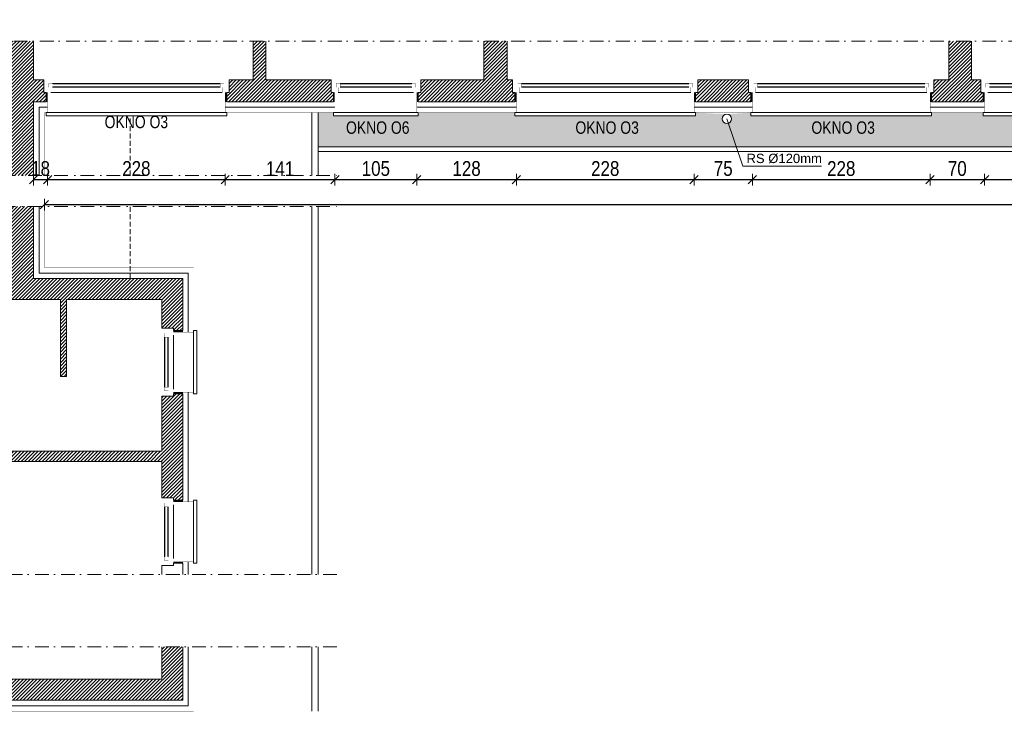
# Model space of a CAD drawing. Header units: millimetres. Extents: x 18880 to 99371, y -5529 to 27899.
# Tile 29 of 161: x 21634 to 22898, y 7608 to 8497. Entities that reach past the tile are written whole.
import ezdxf

# ---------------------------------------------------------------- set-up
doc = ezdxf.new("R2010")
doc.units = ezdxf.units.MM
doc.set_wipeout_variables(frame=1)
doc.linetypes.add('DASHED', pattern=[19.05, 12.7, -6.35])
doc.linetypes.add('Kropki i Kreski', pattern=[335.138881, 176.388884, -88.194442, 0, -70.555556])
for name, color, linetype, lineweight in [('AA_HATCH', 251, 'Continuous', 0), ('AA_IZOLACJA', 251, 'Continuous', 0), ('AA_OPIS', 2, 'Continuous', 0), ('AA_WIDOK', 254, 'Continuous', 0), ('AP wymiary', 40, 'Continuous', 0), ('K_SCIANY', 90, 'Continuous', 20)]:
    doc.layers.add(name, color=color, linetype=linetype, lineweight=lineweight)
doc.layers.add('Okna ArchiCADa', color=7, linetype='Continuous')
doc.styles.add('1', font='ARIALN.TTF')
doc.styles.add('ARIAL', font='arial.ttf')
doc.linetypes.add('STYROPIAN', pattern='A,0.000141,[1,styropian.shx,S=1,R=0,X=0,Y=0],-14.102004', length=14.102145)
doc.dimstyles.new('1_50', dxfattribs={"dimscale": 10, "dimtxt": 1.9, "dimasz": 0.005, "dimexe": 0, "dimexo": 0, "dimgap": 0.45, "dimtad": 1, "dimdec": 4, "dimrnd": 0.5, "dimdsep": 46, "dimtxsty": '1', "dimblk1": 'DIM01', "dimblk2": 'DIM01', "dimsah": 1, "dimcen": 2, "dimdle": 25, "dimse1": 1, "dimse2": 1, "dimclrd": 1, "dimclrt": 2, "dimadec": 0, "dimazin": 0, "dimtfac": 0.66665, "dimtdec": 4, "dimtix": 1, "dimtmove": 0, "dimatfit": 3, "dimldrblk": 'DIM01', "dimfxl": 0, "dimtolj": 1, "dimtzin": 0, "dimarcsym": 0})
pattern_1 = [(45, (0.4598, 414.3746), (-2.24506403, 2.24506403), [])]
pattern_2 = [(45, (0.4598, 164.3746), (-2.24506403, 2.24506403), [])]

# ---------------------------------------------------------------- blocks, each defined once
blk = doc.blocks.new('O1 rozwierane 12_50')
at = {"layer": 'AA_WIDOK', "color": 4}
blk.add_lwpolyline([(-545, 260), (-545, 300), (545, 300), (545, 260)], dxfattribs=at)
at = {"layer": 'AA_WIDOK', "linetype": 'DASHED', "ltscale": 0.5}
blk.add_lwpolyline([(-545, 260), (545, 260)], dxfattribs=at)
at = {"layer": 'AA_WIDOK', "color": 4, "const_width": 3}
for points in [[(-575, 0), (-575, -90)], [(575, -90), (575, 0)]]:
    blk.add_lwpolyline(points, dxfattribs=at)
at = {"color": 4}
blk.add_wipeout([(460, -115), (460, -65), (485, -65), (485, 0), (-485, 0), (-485, -65), (-460, -65), (-460, -115)], dxfattribs=at).dxf.layer = 'AA_WIDOK'
at = {"layer": 'AA_WIDOK', "color": 4, "const_width": 3}
for points in [[(-485, 0), (-575, 0)], [(-485, -65), (-485, 0)], [(575, 0), (485, 0)], [(485, 0), (485, -65)], [(-575, -90), (-510, -90)], [(-510, -90), (-510, -65)], [(-510, -65), (-485, -65)], [(-460, -65), (-510, -65)], [(-510, -65), (-510, -115)], [(-510, -115), (-460, -115)], [(-460, -115), (-460, -65)], [(-460, -80), (460, -80)], [(-460, -90), (460, -90)], [(-460, -100), (460, -100)], [(510, -65), (460, -65)], [(460, -65), (460, -115)], [(460, -115), (510, -115)], [(485, -65), (510, -65)], [(510, -65), (510, -90)], [(510, -115), (510, -65)], [(510, -90), (575, -90)]]:
    blk.add_lwpolyline(points, dxfattribs=at)
at = {"layer": 'AA_WIDOK', "color": 4}
for points in [[(485, 0), (-485, 0)], [(-460, -65), (460, -65)], [(-460, -115), (460, -115)], [(-460, -115), (460, -115)]]:
    blk.add_lwpolyline(points, dxfattribs=at)
blk = doc.blocks.new('O1 rozwierane 12_23')
at = {"layer": 'AA_IZOLACJA', "linetype": 'STYROPIAN', "ltscale": 0.2}
for points in [[(-1135, 120), (-1135, 0)], [(1165, 120), (1165, 0)]]:
    blk.add_lwpolyline(points, dxfattribs=at)
at = {"layer": 'AA_WIDOK', "color": 4}
blk.add_lwpolyline([(-1145, 260), (-1145, 300), (1175, 300), (1175, 260)], dxfattribs=at)
at = {"layer": 'AA_WIDOK', "linetype": 'DASHED', "ltscale": 0.5}
blk.add_lwpolyline([(-1145, 260), (1175, 260)], dxfattribs=at)
at = {"layer": 'AA_WIDOK', "const_width": 3}
for points in [[(-1125, 260), (-1125, 0)], [(1155, 260), (1155, 0)]]:
    blk.add_lwpolyline(points, dxfattribs=at)
at = {"layer": 'AA_WIDOK', "color": 4, "const_width": 3}
for points in [[(-1175, 0), (-1175, -90)], [(1205, -90), (1205, 0)]]:
    blk.add_lwpolyline(points, dxfattribs=at)
at = {"color": 4}
blk.add_wipeout([(1090, -115), (1090, -65), (1115, -65), (1115, 0), (-1085, 0), (-1085, -65), (-1060, -65), (-1060, -115)], dxfattribs=at).dxf.layer = 'AA_WIDOK'
at = {"layer": 'AA_WIDOK', "color": 4, "const_width": 3}
for points in [[(-1085, 0), (-1175, 0)], [(-1085, -65), (-1085, 0)], [(1205, 0), (1115, 0)], [(1115, 0), (1115, -65)], [(-1175, -90), (-1110, -90)], [(-1110, -90), (-1110, -65)], [(-1110, -65), (-1085, -65)], [(-1060, -65), (-1110, -65)], [(-1110, -65), (-1110, -115)], [(-1110, -115), (-1060, -115)], [(-1060, -115), (-1060, -65)], [(-1060, -80), (1090, -80)], [(-1060, -90), (1090, -90)], [(-1060, -100), (1090, -100)], [(1140, -65), (1090, -65)], [(1090, -65), (1090, -115)], [(1090, -115), (1140, -115)], [(1115, -65), (1140, -65)], [(1140, -65), (1140, -90)], [(1140, -115), (1140, -65)], [(1140, -90), (1205, -90)]]:
    blk.add_lwpolyline(points, dxfattribs=at)
at = {"layer": 'AA_WIDOK', "color": 4}
for points in [[(1115, 0), (-1085, 0)], [(-1060, -65), (1090, -65)], [(-1060, -115), (1090, -115)], [(-1060, -115), (1090, -115)]]:
    blk.add_lwpolyline(points, dxfattribs=at)
blk = doc.blocks.new('O1 rozwierane 12_86')
at = {"layer": 'AA_WIDOK', "color": 4}
blk.add_lwpolyline([(-405, 260), (-405, 300), (405, 300), (405, 260)], dxfattribs=at)
at = {"layer": 'AA_WIDOK', "linetype": 'DASHED', "ltscale": 0.5}
blk.add_lwpolyline([(-405, 260), (405, 260)], dxfattribs=at)
at = {"layer": 'AA_WIDOK', "color": 4, "const_width": 3}
for points in [[(-435, 0), (-435, -90)], [(435, -90), (435, 0)]]:
    blk.add_lwpolyline(points, dxfattribs=at)
at = {"color": 4}
blk.add_wipeout([(320, -115), (320, -65), (345, -65), (345, 0), (-345, 0), (-345, -65), (-320, -65), (-320, -115)], dxfattribs=at).dxf.layer = 'AA_WIDOK'
at = {"layer": 'AA_WIDOK', "color": 4, "const_width": 3}
for points in [[(-345, 0), (-435, 0)], [(-345, -65), (-345, 0)], [(435, 0), (345, 0)], [(345, 0), (345, -65)], [(-435, -90), (-370, -90)], [(-370, -90), (-370, -65)], [(-370, -65), (-345, -65)], [(-320, -65), (-370, -65)], [(-370, -65), (-370, -115)], [(-370, -115), (-320, -115)], [(-320, -115), (-320, -65)], [(-320, -80), (320, -80)], [(-320, -90), (320, -90)], [(-320, -100), (320, -100)], [(370, -65), (320, -65)], [(320, -65), (320, -115)], [(320, -115), (370, -115)], [(345, -65), (370, -65)], [(370, -65), (370, -90)], [(370, -115), (370, -65)], [(370, -90), (435, -90)]]:
    blk.add_lwpolyline(points, dxfattribs=at)
at = {"layer": 'AA_WIDOK', "color": 4}
for points in [[(345, 0), (-345, 0)], [(-320, -65), (320, -65)], [(-320, -115), (320, -115)], [(-320, -115), (320, -115)]]:
    blk.add_lwpolyline(points, dxfattribs=at)
blk = doc.blocks.new('DIM01')
at = {"color": 2}
blk.add_line((-106, -106), (106, 106), dxfattribs=at)
blk.add_line((0, -150), (0, 150))
blk = doc.blocks.new('*D650')
at = {"layer": 'AP wymiary', "color": 1, "lineweight": -2, "transparency": 16777216}
for p, q in [((21651.7, 8291.7), (21651.6, 8291.7)), ((21651.7, 8291.7), (21669.7, 8291.7)), ((21669.8, 8291.7), (21669.8, 8291.7))]:
    blk.add_line(p, q, dxfattribs=at)
at = {"layer": 'Defpoints', "color": 0, "transparency": 16777216}
for p in [(21669.7, 8377.9), (21651.7, 8354.2), (21669.7, 8291.7)]:
    blk.add_point(p, dxfattribs=at)
at = {"layer": 'AP wymiary', "color": 1, "lineweight": -2, "transparency": 16777216, "xscale": 0.05, "yscale": 0.05, "zscale": 0.05}
blk.add_blockref('DIM01', (21651.7, 8291.7), dxfattribs=at)
at = {"layer": 'AP wymiary', "color": 1, "lineweight": -2, "transparency": 16777216, "xscale": 0.05, "yscale": 0.05, "zscale": 0.05, "rotation": 180}
blk.add_blockref('DIM01', (21669.7, 8291.7), dxfattribs=at)
at = {"layer": 'AP wymiary', "color": 2, "transparency": 16777216, "insert": (21660.7, 8305.9), "char_height": 19, "attachment_point": 5, "style": '1'}
blk.add_mtext('\\A1;18', dxfattribs=at)
blk = doc.blocks.new('*D651')
at = {"layer": 'AP wymiary', "color": 1, "lineweight": -2, "transparency": 16777216}
blk.add_line((21669.8, 8291.7), (21897.7, 8291.7), dxfattribs=at)
at = {"layer": 'Defpoints', "color": 0, "transparency": 16777216}
for p in [(21897.7, 8384.9), (21669.7, 8377.9), (21897.7, 8291.7)]:
    blk.add_point(p, dxfattribs=at)
at = {"layer": 'AP wymiary', "color": 1, "lineweight": -2, "transparency": 16777216, "xscale": 0.05, "yscale": 0.05, "zscale": 0.05, "rotation": 180}
blk.add_blockref('DIM01', (21669.7, 8291.7), dxfattribs=at)
at = {"layer": 'AP wymiary', "color": 1, "lineweight": -2, "transparency": 16777216, "xscale": 0.05, "yscale": 0.05, "zscale": 0.05}
blk.add_blockref('DIM01', (21897.7, 8291.7), dxfattribs=at)
at = {"layer": 'AP wymiary', "color": 2, "transparency": 16777216, "insert": (21783.7, 8305.9), "char_height": 19, "attachment_point": 5, "style": '1'}
blk.add_mtext('\\A1;228', dxfattribs=at)
blk = doc.blocks.new('*D652')
at = {"layer": 'AP wymiary', "color": 1, "lineweight": -2, "transparency": 16777216}
blk.add_line((21897.8, 8291.7), (22038.7, 8291.7), dxfattribs=at)
at = {"layer": 'Defpoints', "color": 0, "transparency": 16777216}
for p in [(21897.7, 8384.9), (22038.7, 8384.9), (22038.7, 8291.7)]:
    blk.add_point(p, dxfattribs=at)
at = {"layer": 'AP wymiary', "color": 1, "lineweight": -2, "transparency": 16777216, "xscale": 0.05, "yscale": 0.05, "zscale": 0.05, "rotation": 180}
blk.add_blockref('DIM01', (21897.7, 8291.7), dxfattribs=at)
at = {"layer": 'AP wymiary', "color": 1, "lineweight": -2, "transparency": 16777216, "xscale": 0.05, "yscale": 0.05, "zscale": 0.05}
blk.add_blockref('DIM01', (22038.7, 8291.7), dxfattribs=at)
at = {"layer": 'AP wymiary', "color": 2, "transparency": 16777216, "insert": (21968.2, 8305.7), "char_height": 19, "attachment_point": 5, "style": '1'}
blk.add_mtext('\\A1;141', dxfattribs=at)
blk = doc.blocks.new('*D653')
at = {"layer": 'AP wymiary', "color": 1, "lineweight": -2, "transparency": 16777216}
blk.add_line((22038.8, 8291.7), (22143.7, 8291.7), dxfattribs=at)
at = {"layer": 'Defpoints', "color": 0, "transparency": 16777216}
for p in [(22038.7, 8384.9), (22143.7, 8384.9), (22143.7, 8291.7)]:
    blk.add_point(p, dxfattribs=at)
at = {"layer": 'AP wymiary', "color": 1, "lineweight": -2, "transparency": 16777216, "xscale": 0.05, "yscale": 0.05, "zscale": 0.05, "rotation": 180}
blk.add_blockref('DIM01', (22038.7, 8291.7), dxfattribs=at)
at = {"layer": 'AP wymiary', "color": 1, "lineweight": -2, "transparency": 16777216, "xscale": 0.05, "yscale": 0.05, "zscale": 0.05}
blk.add_blockref('DIM01', (22143.7, 8291.7), dxfattribs=at)
at = {"layer": 'AP wymiary', "color": 2, "transparency": 16777216, "insert": (22091.2, 8305.9), "char_height": 19, "attachment_point": 5, "style": '1'}
blk.add_mtext('\\A1;105', dxfattribs=at)
blk = doc.blocks.new('*D654')
at = {"layer": 'AP wymiary', "color": 1, "lineweight": -2, "transparency": 16777216}
blk.add_line((22143.8, 8291.7), (22271.7, 8291.7), dxfattribs=at)
at = {"layer": 'Defpoints', "color": 0, "transparency": 16777216}
for p in [(22143.7, 8384.9), (22271.7, 8377.9), (22271.7, 8291.7)]:
    blk.add_point(p, dxfattribs=at)
at = {"layer": 'AP wymiary', "color": 1, "lineweight": -2, "transparency": 16777216, "xscale": 0.05, "yscale": 0.05, "zscale": 0.05, "rotation": 180}
blk.add_blockref('DIM01', (22143.7, 8291.7), dxfattribs=at)
at = {"layer": 'AP wymiary', "color": 1, "lineweight": -2, "transparency": 16777216, "xscale": 0.05, "yscale": 0.05, "zscale": 0.05}
blk.add_blockref('DIM01', (22271.7, 8291.7), dxfattribs=at)
at = {"layer": 'AP wymiary', "color": 2, "transparency": 16777216, "insert": (22207.7, 8305.9), "char_height": 19, "attachment_point": 5, "style": '1'}
blk.add_mtext('\\A1;128', dxfattribs=at)
blk = doc.blocks.new('*D655')
at = {"layer": 'AP wymiary', "color": 1, "lineweight": -2, "transparency": 16777216}
blk.add_line((22271.8, 8291.7), (22499.7, 8291.7), dxfattribs=at)
at = {"layer": 'Defpoints', "color": 0, "transparency": 16777216}
for p in [(22499.7, 8384.9), (22271.7, 8377.9), (22499.7, 8291.7)]:
    blk.add_point(p, dxfattribs=at)
at = {"layer": 'AP wymiary', "color": 1, "lineweight": -2, "transparency": 16777216, "xscale": 0.05, "yscale": 0.05, "zscale": 0.05, "rotation": 180}
blk.add_blockref('DIM01', (22271.7, 8291.7), dxfattribs=at)
at = {"layer": 'AP wymiary', "color": 1, "lineweight": -2, "transparency": 16777216, "xscale": 0.05, "yscale": 0.05, "zscale": 0.05}
blk.add_blockref('DIM01', (22499.7, 8291.7), dxfattribs=at)
at = {"layer": 'AP wymiary', "color": 2, "transparency": 16777216, "insert": (22385.7, 8305.9), "char_height": 19, "attachment_point": 5, "style": '1'}
blk.add_mtext('\\A1;228', dxfattribs=at)
blk = doc.blocks.new('*D656')
at = {"layer": 'AP wymiary', "color": 1, "lineweight": -2, "transparency": 16777216}
blk.add_line((22499.8, 8291.7), (22574.7, 8291.7), dxfattribs=at)
at = {"layer": 'Defpoints', "color": 0, "transparency": 16777216}
for p in [(22499.7, 8384.9), (22574.7, 8384.9), (22574.7, 8291.7)]:
    blk.add_point(p, dxfattribs=at)
at = {"layer": 'AP wymiary', "color": 1, "lineweight": -2, "transparency": 16777216, "xscale": 0.05, "yscale": 0.05, "zscale": 0.05, "rotation": 180}
blk.add_blockref('DIM01', (22499.7, 8291.7), dxfattribs=at)
at = {"layer": 'AP wymiary', "color": 1, "lineweight": -2, "transparency": 16777216, "xscale": 0.05, "yscale": 0.05, "zscale": 0.05}
blk.add_blockref('DIM01', (22574.7, 8291.7), dxfattribs=at)
at = {"layer": 'AP wymiary', "color": 2, "transparency": 16777216, "insert": (22537.2, 8305.9), "char_height": 19, "attachment_point": 5, "style": '1'}
blk.add_mtext('\\A1;75', dxfattribs=at)
blk = doc.blocks.new('*D657')
at = {"layer": 'AP wymiary', "color": 1, "lineweight": -2, "transparency": 16777216}
blk.add_line((22574.8, 8291.7), (22802.7, 8291.7), dxfattribs=at)
at = {"layer": 'Defpoints', "color": 0, "transparency": 16777216}
for p in [(22574.7, 8384.9), (22802.7, 8384.9), (22802.7, 8291.7)]:
    blk.add_point(p, dxfattribs=at)
at = {"layer": 'AP wymiary', "color": 1, "lineweight": -2, "transparency": 16777216, "xscale": 0.05, "yscale": 0.05, "zscale": 0.05, "rotation": 180}
blk.add_blockref('DIM01', (22574.7, 8291.7), dxfattribs=at)
at = {"layer": 'AP wymiary', "color": 1, "lineweight": -2, "transparency": 16777216, "xscale": 0.05, "yscale": 0.05, "zscale": 0.05}
blk.add_blockref('DIM01', (22802.7, 8291.7), dxfattribs=at)
at = {"layer": 'AP wymiary', "color": 2, "transparency": 16777216, "insert": (22688.7, 8305.9), "char_height": 19, "attachment_point": 5, "style": '1'}
blk.add_mtext('\\A1;228', dxfattribs=at)
blk = doc.blocks.new('*D658')
at = {"layer": 'AP wymiary', "color": 1, "lineweight": -2, "transparency": 16777216}
blk.add_line((22802.8, 8291.7), (22872.7, 8291.7), dxfattribs=at)
at = {"layer": 'Defpoints', "color": 0, "transparency": 16777216}
for p in [(22802.7, 8384.9), (22872.7, 8386.3), (22872.7, 8291.7)]:
    blk.add_point(p, dxfattribs=at)
at = {"layer": 'AP wymiary', "color": 1, "lineweight": -2, "transparency": 16777216, "xscale": 0.05, "yscale": 0.05, "zscale": 0.05, "rotation": 180}
blk.add_blockref('DIM01', (22802.7, 8291.7), dxfattribs=at)
at = {"layer": 'AP wymiary', "color": 1, "lineweight": -2, "transparency": 16777216, "xscale": 0.05, "yscale": 0.05, "zscale": 0.05}
blk.add_blockref('DIM01', (22872.7, 8291.7), dxfattribs=at)
at = {"layer": 'AP wymiary', "color": 2, "transparency": 16777216, "insert": (22837.7, 8305.9), "char_height": 19, "attachment_point": 5, "style": '1'}
blk.add_mtext('\\A1;70', dxfattribs=at)
blk = doc.blocks.new('*D659')
at = {"layer": 'AP wymiary', "color": 1, "lineweight": -2, "transparency": 16777216}
blk.add_line((22872.8, 8291.7), (23100.7, 8291.7), dxfattribs=at)
at = {"layer": 'Defpoints', "color": 0, "transparency": 16777216}
for p in [(22872.7, 8386.3), (23100.7, 8377.9), (23100.7, 8291.7)]:
    blk.add_point(p, dxfattribs=at)
at = {"layer": 'AP wymiary', "color": 1, "lineweight": -2, "transparency": 16777216, "xscale": 0.05, "yscale": 0.05, "zscale": 0.05, "rotation": 180}
blk.add_blockref('DIM01', (22872.7, 8291.7), dxfattribs=at)
at = {"layer": 'AP wymiary', "color": 1, "lineweight": -2, "transparency": 16777216, "xscale": 0.05, "yscale": 0.05, "zscale": 0.05}
blk.add_blockref('DIM01', (23100.7, 8291.7), dxfattribs=at)
at = {"layer": 'AP wymiary', "color": 2, "transparency": 16777216, "insert": (22986.7, 8305.9), "char_height": 19, "attachment_point": 5, "style": '1'}
blk.add_mtext('\\A1;228', dxfattribs=at)
blk = doc.blocks.new('*D694')
at = {"layer": 'AP wymiary', "color": 1, "lineweight": -2, "transparency": 16777216}
blk.add_line((21665.8, 8259.7), (27771.7, 8259.7), dxfattribs=at)
at = {"layer": 'Defpoints', "color": 0, "transparency": 16777216}
for p in [(21665.7, 8331.8), (27771.7, 8338.1), (27771.7, 8259.7)]:
    blk.add_point(p, dxfattribs=at)
at = {"layer": 'AP wymiary', "color": 1, "lineweight": -2, "transparency": 16777216, "xscale": 0.05, "yscale": 0.05, "zscale": 0.05, "rotation": 180}
blk.add_blockref('DIM01', (21665.7, 8259.7), dxfattribs=at)
at = {"layer": 'AP wymiary', "color": 1, "lineweight": -2, "transparency": 16777216, "xscale": 0.05, "yscale": 0.05, "zscale": 0.05}
blk.add_blockref('DIM01', (27771.7, 8259.7), dxfattribs=at)
at = {"layer": 'AP wymiary', "color": 2, "transparency": 16777216, "insert": (24718.7, 8273.9), "char_height": 19, "attachment_point": 5, "style": '1'}
blk.add_mtext('\\A1;6106', dxfattribs=at)

msp = doc.modelspace()

# ---------------------------------------------------------------- hatches: boundary and pattern name
at = {"layer": 'AA_HATCH'}
h = msp.add_hatch(dxfattribs=at)
h.set_pattern_fill('ANSI31', color=256)
h.set_pattern_definition(pattern_1)
h.paths.add_polyline_path([(22033.74106, 8412.88776), (22033.74106, 8419.88776), (21949.74106, 8419.88776), (21949.74106, 8469.88776), (21933.74106, 8469.88776), (21933.74106, 8419.88776), (21902.74106, 8419.88776), (21902.74106, 8412.88776), (21902.74106, 8403.88776), (21899.74106, 8403.88776), (21899.74106, 8391.88776), (22036.74106, 8391.88776), (22036.74106, 8403.88776), (22033.74106, 8403.88776)])
h.paths.add_polyline_path([(22269.74106, 8403.88776), (22266.74106, 8403.88776), (22266.74106, 8412.88776), (22266.74106, 8419.88776), (22259.74106, 8419.88776), (22259.74106, 8469.88776), (22229.74106, 8469.88776), (22229.74106, 8419.88776), (22148.74106, 8419.88776), (22148.74106, 8412.88776), (22148.74106, 8403.88776), (22145.74106, 8403.88776), (22145.74106, 8391.88776), (22269.74106, 8391.88776)])
h.paths.add_polyline_path([(22569.74106, 8412.88776), (22569.74106, 8419.88776), (22504.74106, 8419.88776), (22504.74106, 8412.88776), (22504.74106, 8403.88776), (22501.74106, 8403.88776), (22501.74106, 8391.88776), (22572.74106, 8391.88776), (22572.74106, 8403.88776), (22569.74106, 8403.88776)])
h.paths.add_polyline_path([(22867.74106, 8412.88776), (22867.74106, 8419.88776), (22855.74106, 8419.88776), (22855.74106, 8469.88776), (22826.74106, 8469.88776), (22826.74106, 8419.88776), (22807.74106, 8419.88776), (22807.74106, 8412.88776), (22807.74106, 8403.88776), (22804.74106, 8403.88776), (22804.74106, 8391.88776), (22870.74106, 8391.88776), (22870.74106, 8403.88776), (22867.74106, 8403.88776)])
h.paths.add_polyline_path([(23169.74106, 8403.88776), (23166.74106, 8403.88776), (23166.74106, 8412.88776), (23166.74106, 8419.88776), (23105.74106, 8419.88776), (23105.74106, 8412.88776), (23105.74106, 8403.88776), (23102.74106, 8403.88776), (23102.74106, 8391.88776), (23169.74106, 8391.88776)])
h.paths.add_polyline_path([(23452.74106, 8412.88776), (23452.74106, 8419.88776), (23442.74106, 8419.88776), (23442.74106, 8469.88776), (23426.74106, 8469.88776), (23426.74106, 8419.88776), (23404.74106, 8419.88776), (23404.74106, 8412.88776), (23404.74106, 8403.88776), (23401.74106, 8403.88776), (23401.74106, 8391.88776), (23455.74106, 8391.88776), (23455.74106, 8403.88776), (23452.74106, 8403.88776)])
h.paths.add_polyline_path([(23732.74106, 8585.88776), (23707.74106, 8585.88776), (23707.74106, 8666.88776), (23707.74106, 8678.88776), (23707.74106, 8684.88776), (23707.74106, 8685.88776), (23707.74106, 8694.88776), (23707.74106, 8769.88776), (23679.74106, 8769.88776), (23679.74106, 8666.88776), (23679.74106, 8557.88776), (23704.74106, 8557.88776), (23704.74106, 8419.88776), (23690.74106, 8419.88776), (23690.74106, 8412.88776), (23690.74106, 8403.88776), (23687.74106, 8403.88776), (23687.74106, 8391.88776), (23732.74106, 8391.88776)])
h = msp.add_hatch(dxfattribs=at)
h.set_pattern_fill('ANSI31', color=256)
h.set_pattern_definition(pattern_1)
h.paths.add_polyline_path([(20776.74106, 8403.88776), (20773.74106, 8403.88776), (20773.74106, 8412.88776), (20773.74106, 8419.88776), (20753.74106, 8419.88776), (20753.74106, 8469.88776), (20740.74106, 8469.88776), (20740.74106, 8419.88776), (20727.74106, 8419.88776), (20727.74106, 8412.88776), (20727.74106, 8403.88776), (20724.74106, 8403.88776), (20724.74106, 8391.88776), (20776.74106, 8391.88776)])
h.paths.add_polyline_path([(21077.74106, 8403.88776), (21074.74106, 8403.88776), (21074.74106, 8412.88776), (21074.74106, 8419.88776), (21056.74106, 8419.88776), (21056.74106, 8469.88776), (21025.74106, 8469.88776), (21025.74106, 8419.88776), (21011.74106, 8419.88776), (21011.74106, 8412.88776), (21011.74106, 8403.88776), (21008.74106, 8403.88776), (21008.74106, 8391.88776), (21077.74106, 8391.88776)])
h.paths.add_polyline_path([(21352.74106, 8412.88776), (21352.74106, 8419.88776), (21352.74106, 8469.88776), (21336.74106, 8469.88776), (21336.74106, 8419.88776), (21312.74106, 8419.88776), (21312.74106, 8412.88776), (21312.74106, 8403.88776), (21309.74106, 8403.88776), (21309.74106, 8391.88776), (21355.74106, 8391.88776), (21355.74106, 8403.88776), (21352.74106, 8403.88776)])
h.paths.add_polyline_path([(21664.74106, 8419.88776), (21654.7113, 8419.88776), (21651.74106, 8419.88776), (21651.74106, 8469.88776), (21623.74106, 8469.88776), (21623.74106, 8419.88776), (21433.24106, 8419.88776), (21433.24106, 8412.88776), (21433.24106, 8403.88776), (21430.24106, 8403.88776), (21430.24106, 8391.88776), (21442.24106, 8391.88776), (21442.24106, 8297.06918), (21469.24106, 8297.06918), (21469.24106, 8391.88776), (21623.74106, 8391.88776), (21623.74106, 8297.06918), (21651.74106, 8297.06918), (21651.74106, 8391.88776), (21654.7113, 8391.88776), (21667.74106, 8391.88776), (21667.74106, 8403.88776), (21664.74106, 8403.88776), (21664.74106, 8412.88776)])
h = msp.add_hatch(dxfattribs=at)
h.set_pattern_fill('ANSI31', color=256)
h.set_pattern_definition(pattern_2)
h.paths.add_polyline_path([(21843.24106, 8164.69203), (21651.74106, 8164.69203), (21651.74106, 8257.27951), (21623.74106, 8257.27951), (21623.74106, 8164.69203), (21469.24106, 8164.69203), (21469.24106, 8257.27951), (21442.24106, 8257.27951), (21442.24106, 8164.69203), (20922.24106, 8164.69203), (20922.24106, 8054.69203), (20934.24106, 8054.69203), (20934.24106, 8057.69203), (20943.24106, 8057.69203), (20949.24106, 8057.69203), (20949.24106, 8137.69203), (21458.24106, 8137.69203), (21458.24106, 7984.69203), (21467.24106, 7984.69203), (21475.24106, 7984.69203), (21475.24106, 8137.69203), (21545.24106, 8137.69203), (21545.24106, 8117.69203), (21592.24106, 8117.69203), (21592.24106, 8027.69203), (21601.24106, 8027.69203), (21609.24106, 8027.69203), (21609.24106, 8137.69203), (21686.24106, 8137.69203), (21686.24106, 8038.69203), (21694.24106, 8038.69203), (21694.24106, 8137.69203), (21816.24106, 8137.69203), (21816.24106, 8100.69203), (21822.24106, 8100.69203), (21831.24106, 8100.69203), (21831.24106, 8097.69203), (21843.24106, 8097.69203)])
h.paths.add_polyline_path([(21592.24106, 8137.69203), (21592.24106, 8120.69203), (21548.24106, 8120.69203), (21548.24106, 8137.69203)], flags=16)
h.paths.add_polyline_path([(21843.24106, 8016.69203), (21831.24106, 8016.69203), (21831.24106, 8013.69203), (21822.24106, 8013.69203), (21816.24106, 8013.69203), (21816.24106, 7942.69203), (21609.24106, 7942.69203), (21609.24106, 7947.69203), (21601.24106, 7947.69203), (21592.24106, 7947.69203), (21592.24106, 7825.69203), (21600.24106, 7825.69203), (21609.24106, 7825.69203), (21609.24106, 7929.69203), (21816.24106, 7929.69203), (21816.24106, 7882.69203), (21822.24106, 7882.69203), (21831.24106, 7882.69203), (21831.24106, 7879.69203), (21843.24106, 7879.69203)])
h.paths.add_polyline_path([(21475.24106, 7874.69203), (21467.24106, 7874.69203), (21458.24106, 7874.69203), (21437.24106, 7874.69203), (20949.24106, 7874.69203), (20949.24106, 7899.69203), (20943.24106, 7899.69203), (20934.24106, 7899.69203), (20934.24106, 7902.69203), (20922.24106, 7902.69203), (20922.24106, 7874.69203), (20610.24106, 7874.69203), (20610.24106, 7784.11265), (20637.24106, 7784.11265), (20637.24106, 7847.69203), (20922.24106, 7847.69203), (20922.24106, 7784.11265), (20949.24106, 7784.11265), (20949.24106, 7859.69203), (21437.24106, 7859.69203), (21437.24106, 7784.11265), (21475.24106, 7784.11265)])
h = msp.add_hatch(dxfattribs=at)
h.set_pattern_fill('ANSI31', color=256)
h.set_pattern_definition(pattern_2)
h.paths.add_polyline_path([(21481.24106, 7649.64305), (21475.24106, 7649.64305), (21475.24106, 7691.5639), (21450.24106, 7691.5639), (21450.24106, 7666.64305), (21260.24106, 7666.64305), (21260.24106, 7634.14305), (21260.24106, 7622.64305), (21450.24106, 7622.64305), (21481.24106, 7622.64305), (21481.24106, 7634.64305), (21481.24106, 7643.64305)])
h.paths.add_polyline_path([(21843.24106, 7691.5639), (21816.24106, 7691.5639), (21816.24106, 7649.64305), (21609.24106, 7649.64305), (21609.24106, 7691.5639), (21592.24106, 7691.5639), (21592.24106, 7649.64305), (21581.24106, 7649.64305), (21581.24106, 7643.64305), (21581.24106, 7634.64305), (21581.24106, 7622.64305), (21843.24106, 7622.64305)])
h.paths.add_polyline_path([(21115.24106, 7666.64305), (20949.24106, 7666.64305), (20949.24106, 7691.5639), (20922.24106, 7691.5639), (20922.24106, 7649.64305), (20637.24106, 7649.64305), (20637.24106, 7691.5639), (20610.24106, 7691.5639), (20610.24106, 7622.64305), (20949.24106, 7622.64305), (21115.24106, 7622.64305), (21115.24106, 7634.14305)])

# ---------------------------------------------------------------- linework, layer by layer
for points in [[(22009.09115, 8377.88776), (22009.09115, 8297.06918)], [(22017.09115, 8377.88776), (22017.09115, 8297.06918)], [(22017.09115, 8333.88776), (23732.74106, 8333.88776)], [(22017.09115, 8327.88776), (23732.74106, 8327.88776)], [(22009.09115, 8257.27951), (22009.09115, 7784.11265)], [(22017.09115, 8257.27951), (22017.09115, 7784.11265)], [(22009.09115, 7691.5639), (22009.09115, 7608.64305)], [(22017.09115, 7691.5639), (22017.09115, 7608.64305)]]:
    msp.add_lwpolyline(points, dxfattribs=at)
at = {"layer": 'AA_IZOLACJA', "linetype": 'STYROPIAN', "ltscale": 1.4}
msp.add_lwpolyline([(21577.84106, 7615.64305), (21850.24106, 7615.64305), (21850.24106, 7691.5639)], dxfattribs=at)
at = {"layer": 'AA_OPIS', "linetype": 'Kropki i Kreski', "ltscale": 0.1}
for points in [[(23492.74106, 8469.88776), (19134.74106, 8469.88776)], [(21342.08486, 8297.06918), (22041.04973, 8297.06918)], [(21342.08486, 8257.27951), (22041.04973, 8257.27951)], [(22041.04973, 7784.11265), (20512.66372, 7784.11265)], [(22041.04973, 7691.5639), (20512.66372, 7691.5639)]]:
    msp.add_lwpolyline(points, dxfattribs=at)
at = {"layer": 'AA_WIDOK', "linetype": 'DASHED', "ltscale": 0.5}
msp.add_lwpolyline([(21775.74106, 8164.69203), (21775.74106, 8257.27951)], dxfattribs=at)
at = {"layer": 'AA_WIDOK', "const_width": 0.3}
msp.add_lwpolyline([(21577.84106, 7622.64305), (21577.84106, 7608.64305), (21857.24106, 7608.64305), (21857.24106, 7691.5639)], dxfattribs=at)
at = {"layer": 'AA_WIDOK', "color": 4}
msp.add_circle((22541.89868, 8369.88776), 6, dxfattribs=at)
at = {"layer": 'K_SCIANY'}
for points in [[(21651.74106, 8297.06918), (21651.74106, 8391.88776), (21654.7113, 8391.88776), (21667.74106, 8391.88776), (21667.74106, 8403.88776), (21664.74106, 8403.88776), (21664.74106, 8412.88776), (21664.74106, 8419.88776), (21654.7113, 8419.88776), (21651.74106, 8419.88776), (21651.74106, 8469.88776)], [(21933.74106, 8469.88776), (21933.74106, 8419.88776), (21902.74106, 8419.88776), (21902.74106, 8412.88776), (21902.74106, 8403.88776), (21899.74106, 8403.88776), (21899.74106, 8391.88776), (22036.74106, 8391.88776), (22036.74106, 8403.88776), (22033.74106, 8403.88776), (22033.74106, 8412.88776), (22033.74106, 8419.88776), (21949.74106, 8419.88776), (21949.74106, 8469.88776)], [(22229.74106, 8469.88776), (22229.74106, 8419.88776), (22148.74106, 8419.88776), (22148.74106, 8412.88776), (22148.74106, 8403.88776), (22145.74106, 8403.88776), (22145.74106, 8391.88776), (22269.74106, 8391.88776), (22269.74106, 8403.88776), (22266.74106, 8403.88776), (22266.74106, 8412.88776), (22266.74106, 8419.88776), (22259.74106, 8419.88776), (22259.74106, 8469.88776)], [(22826.74106, 8469.88776), (22826.74106, 8419.88776), (22807.74106, 8419.88776), (22807.74106, 8412.88776), (22807.74106, 8403.88776), (22804.74106, 8403.88776), (22804.74106, 8391.88776), (22870.74106, 8391.88776), (22870.74106, 8403.88776), (22867.74106, 8403.88776), (22867.74106, 8412.88776), (22867.74106, 8419.88776), (22855.74106, 8419.88776), (22855.74106, 8469.88776)], [(21843.24106, 7784.11265), (21843.24106, 7798.69203), (21831.24106, 7798.69203), (21831.24106, 7795.69203), (21822.24106, 7795.69203), (21816.24106, 7795.69203), (21816.24106, 7784.11265)], [(21592.24106, 7691.5639), (21592.24106, 7649.64305), (21581.24106, 7649.64305), (21581.24106, 7643.64305), (21581.24106, 7634.64305), (21581.24106, 7634.64305), (21581.24106, 7622.64305), (21843.24106, 7622.64305), (21843.24106, 7691.5639)], [(21816.24106, 7691.5639), (21816.24106, 7649.64305), (21609.24106, 7649.64305), (21609.24106, 7691.5639)]]:
    msp.add_lwpolyline(points, dxfattribs=at)
for points in [[(22504.74106, 8419.88776), (22504.74106, 8412.88776), (22504.74106, 8403.88776), (22501.74106, 8403.88776), (22501.74106, 8391.88776), (22572.74106, 8391.88776), (22572.74106, 8403.88776), (22569.74106, 8403.88776), (22569.74106, 8412.88776), (22569.74106, 8419.88776)], [(21601.24106, 7947.69203), (21592.24106, 7947.69203), (21592.24106, 7825.69203), (21600.24106, 7825.69203), (21609.24106, 7825.69203), (21609.24106, 7929.69203), (21816.24106, 7929.69203), (21816.24106, 7882.69203), (21822.24106, 7882.69203), (21831.24106, 7882.69203), (21831.24106, 7879.69203), (21843.24106, 7879.69203), (21843.24106, 8016.69203), (21831.24106, 8016.69203), (21831.24106, 8013.69203), (21822.24106, 8013.69203), (21816.24106, 8013.69203), (21816.24106, 7942.69203), (21609.24106, 7942.69203), (21609.24106, 7947.69203)]]:
    msp.add_lwpolyline(points, close=True, dxfattribs=at)

# ---------------------------------------------------------------- texts
at = {"layer": 'AA_OPIS', "style": 'ARIAL'}
for s, insert, char_height, width, attachment_point in [('{\\W0.8;OKNO O6}', (22093.656, 8366.61474), 16, 300, 2), ('{\\W0.8;OKNO O3}', (22388.156, 8366.61474), 16, 300, 2), ('{\\W0.8;OKNO O3}', (22691.156, 8366.61474), 16, 300, 2), ('RS %%C120mm', (22567.05105, 8325.03962), 12, 1647.7118816, 1)]:
    msp.add_mtext(s, dxfattribs=dict(at, insert=insert, char_height=char_height, width=width, attachment_point=attachment_point))

# ---------------------------------------------------------------- dimensions: what is measured, and where the dimension line sits
at = {"layer": 'AP wymiary'}
dim = msp.add_linear_dim(base=(27771.74106, 8259.73534), p1=(21665.74106, 8331.77728), p2=(27771.74106, 8338.12293), dimstyle='1_50', dxfattribs=at)
dim.commit()
dim.dimension.update_dxf_attribs({"geometry": '*D694', "text_midpoint": (24718.74106, 8273.93623)})

# ---------------------------------------------------------------- next in the draw order: block references
at = {"layer": 'Okna ArchiCADa', "linetype": 'Continuous', "xscale": -0.1, "yscale": 0.1, "zscale": 0.1}
for name, p, rotation in [('O1 rozwierane 12_23', (21782.24106, 8403.88776), 180), ('O1 rozwierane 12_50', (22091.24106, 8403.88776), 180), ('O1 rozwierane 12_23', (22384.24106, 8403.88776), 180), ('O1 rozwierane 12_23', (22687.24106, 8403.88776), 180), ('O1 rozwierane 12_23', (22985.24106, 8403.88776), 180), ('O1 rozwierane 12_86', (21831.24106, 8057.19203), 270), ('O1 rozwierane 12_86', (21831.24106, 7839.19203), 270)]:
    msp.add_blockref(name, p, dxfattribs=dict(at, rotation=rotation))

# ---------------------------------------------------------------- next in the draw order: hatches: boundary and pattern name
at = {"layer": 'AA_HATCH'}
h = msp.add_hatch(dxfattribs=at)
h.set_pattern_fill('AR-CONC', color=256, scale=0.1)
h.set_pattern_definition([(50, (0.46, 164.375), (18.218467, -1.593909), [1.905, -20.955]), (355, (0.46, 164.375), (-3.524342, 19.105685), [1.524, -16.764058]), (100.451445, (1.978, 164.242), (14.694125, 17.511775), [1.619001, -17.809024]), (46.1842, (0.46, 169.455), (27.107904, -4.204233), [2.8575, -31.4325]), (96.63556, (2.72, 169.104), (23.740413, 24.742612), [2.428502, -26.71356]), (351.18415, (0.46, 169.455), (23.740413, 24.742612), [2.285997, -25.145973]), (21, (3, 168.185), (15.161439, -10.22652), [1.905, -20.955]), (326, (3, 168.185), (6.180203, 18.418797), [1.524, -16.764]), (71.451445, (4.263, 167.332), (21.341642, 8.192277), [1.619001, -17.808994]), (37.5, (0.46, 164.3746), (0.3088603, 8.4555039), [0, -16.5608, 0, -17.018, 0, -16.8275]), (7.5, (0.46, 164.375), (6.6819663, 10.0180575), [0, -9.7028, 0, -16.1798, 0, -6.4135]), (327.5, (-5.2044, 164.3746), (13.5590595, -0.5728744), [0, -6.35, 0, -19.812, 0, -26.289]), (317.5, (-7.744, 164.375), (14.812918, 2.542649), [0, -8.255, 0, -13.1572, 0, -18.669])])
h.paths.add_polyline_path([(23732.74106, 8377.88776), (23687.74106, 8377.88776), (23687.74106, 8373.88776), (23455.74106, 8373.88776), (23455.74106, 8377.88776), (23401.74106, 8377.88776), (23401.74106, 8373.88776), (23169.74106, 8373.88776), (23169.74106, 8377.88776), (23102.74106, 8377.88776), (23102.74106, 8373.88776), (22870.74106, 8373.88776), (22870.74106, 8377.88776), (22804.74106, 8377.88776), (22804.74106, 8373.88776), (22572.74106, 8373.88776), (22572.74106, 8377.88776), (22541.89868, 8375.88776, -0.4142135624), (22547.89868, 8369.88776, -0.3218180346), (22543.81676, 8364.20261), (22554.04449, 8333.88776), (23732.74106, 8333.88776)])
h.paths.add_polyline_path([(22543.81676, 8364.20261, -0.5130675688), (22535.89868, 8369.88776, -0.4142135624), (22541.89868, 8375.88776), (22501.74106, 8377.79288), (22501.74106, 8373.88776), (22269.74106, 8373.88776), (22269.74106, 8377.88776), (22145.74106, 8377.88776), (22145.74106, 8373.88776), (22036.74106, 8373.88776), (22036.74106, 8377.88776), (22017.09115, 8377.88776), (22017.09115, 8333.88776), (22554.04449, 8333.88776)])
h.paths.add_polyline_path([(23529.38983, 8341.59428), (23618.86978, 8341.59428), (23618.86978, 8374.56563), (23529.38983, 8374.56563)], flags=24)
h.paths.add_polyline_path([(23243.38983, 8341.59428), (23332.86978, 8341.59428), (23332.86978, 8374.56563), (23243.38983, 8374.56563)], flags=24)
h.paths.add_polyline_path([(22944.38983, 8341.59428), (23033.86978, 8341.59428), (23033.86978, 8374.56563), (22944.38983, 8374.56563)], flags=24)
h.paths.add_polyline_path([(22646.38983, 8341.59428), (22735.86978, 8341.59428), (22735.86978, 8374.56563), (22646.38983, 8374.56563)], flags=24)
h.paths.add_polyline_path([(22343.38983, 8341.59428), (22432.86978, 8341.59428), (22432.86978, 8374.56563), (22343.38983, 8374.56563)], flags=24)
h.paths.add_polyline_path([(22048.8942, 8341.59428), (22138.37414, 8341.59428), (22138.37414, 8374.56563), (22048.8942, 8374.56563)], flags=24)

# ---------------------------------------------------------------- next in the draw order: linework, layer by layer
at = {"layer": 'AA_IZOLACJA', "linetype": 'STYROPIAN', "ltscale": 0.2}
for points in [[(21668.74106, 8403.88776), (21668.74106, 8391.88776)], [(21898.74106, 8391.88776), (21898.74106, 8403.88776)], [(22037.74106, 8391.88776), (22037.74106, 8403.88776)], [(22144.74106, 8391.88776), (22144.74106, 8403.88776)], [(22270.74106, 8391.88776), (22270.74106, 8403.88776)], [(22500.74106, 8391.88776), (22500.74106, 8403.88776)], [(22573.74106, 8391.88776), (22573.74106, 8403.88776)], [(22803.74106, 8391.88776), (22803.74106, 8403.88776)], [(22871.74106, 8391.88776), (22871.74106, 8403.88776)], [(21843.24106, 8096.69203), (21831.24106, 8096.69203)], [(21843.24106, 8017.69203), (21831.24106, 8017.69203)], [(21843.24106, 7878.69203), (21831.24106, 7878.69203)], [(21843.24106, 7799.69203), (21831.24106, 7799.69203)]]:
    msp.add_lwpolyline(points, dxfattribs=at)
at = {"layer": 'AA_IZOLACJA', "linetype": 'STYROPIAN', "ltscale": 1.4}
for points in [[(21658.74106, 8297.06918), (21658.74106, 8384.88776), (21669.74106, 8384.88776)], [(21897.74106, 8384.88776), (22038.74106, 8384.88776)], [(22143.74106, 8384.88776), (22271.74106, 8384.88776)], [(22499.74106, 8384.88776), (22574.74106, 8384.88776)], [(22802.74106, 8384.88776), (22872.74106, 8384.88776)], [(21850.24106, 8095.69203), (21850.24106, 8171.69203), (21658.74106, 8171.69203), (21658.74106, 8257.27951)], [(21850.24106, 7877.69203), (21850.24106, 8018.69203)], [(21850.24106, 7784.11265), (21850.24106, 7800.69203)]]:
    msp.add_lwpolyline(points, dxfattribs=at)
at = {"layer": 'AA_OPIS', "linetype": 'Continuous'}
msp.add_lwpolyline([(22541.89868, 8369.88776), (22562.38415, 8309.16914), (22663.38539, 8309.16914)], dxfattribs=at)
at = {"layer": 'AA_WIDOK', "const_width": 0.3}
for points in [[(21665.74106, 8297.06918), (21665.74106, 8377.88776), (21669.74106, 8377.88776), (21669.74106, 8403.88776)], [(21897.74106, 8403.88776), (21897.74106, 8377.88776), (22038.74106, 8377.88776), (22038.74106, 8403.88776)], [(22143.74106, 8403.88776), (22143.74106, 8377.88776), (22271.74106, 8377.88776), (22271.74106, 8403.88776)], [(22499.74106, 8403.88776), (22499.74106, 8377.88776), (22574.74106, 8377.88776), (22574.74106, 8403.88776)], [(22802.74106, 8403.88776), (22802.74106, 8377.88776), (22872.74106, 8377.88776), (22872.74106, 8403.88776)], [(21857.24106, 8095.69203), (21857.24106, 8178.69203), (21665.74106, 8178.69203), (21665.74106, 8257.27951)], [(21857.24106, 8095.69203), (21831.24106, 8095.69203)], [(21857.24106, 8018.69203), (21831.24106, 8018.69203)], [(21857.24106, 7877.69203), (21857.24106, 8018.69203)], [(21857.24106, 7877.69203), (21831.24106, 7877.69203)], [(21857.24106, 7800.69203), (21831.24106, 7800.69203)], [(21857.24106, 7784.11265), (21857.24106, 7800.69203)]]:
    msp.add_lwpolyline(points, dxfattribs=at)
at = {"layer": 'AA_WIDOK', "linetype": 'DASHED', "ltscale": 0.5}
msp.add_lwpolyline([(21775.74106, 8297.06918), (21775.74106, 8373.88776)], dxfattribs=at)
at = {"layer": 'K_SCIANY'}
msp.add_lwpolyline([(21609.24106, 8137.69203), (21686.24106, 8137.69203), (21686.24106, 8038.69203), (21694.24106, 8038.69203), (21694.24106, 8137.69203), (21816.24106, 8137.69203), (21816.24106, 8100.69203), (21822.24106, 8100.69203), (21831.24106, 8100.69203), (21831.24106, 8097.69203), (21843.24106, 8097.69203), (21843.24106, 8164.69203), (21651.74106, 8164.69203), (21651.74106, 8257.27951)], dxfattribs=at)

# ---------------------------------------------------------------- next in the draw order: texts
at = {"layer": 'AA_OPIS', "insert": (21783.74106, 8373.88776), "char_height": 16, "width": 300, "attachment_point": 2, "style": 'ARIAL'}
msp.add_mtext('{\\W0.8;OKNO O3}', dxfattribs=at)

# ---------------------------------------------------------------- next in the draw order: dimensions: what is measured, and where the dimension line sits
at = {"layer": 'AP wymiary'}
for base, p1, p2, picture, middle in [((21897.74106, 8291.70936), (21669.74106, 8377.88776), (21897.74106, 8384.88776), '*D651', (21783.74106, 8305.91025)), ((22038.74106, 8291.70936), (21897.74106, 8384.88776), (22038.74106, 8384.88776), '*D652', (21968.24106, 8305.74824)), ((22143.74106, 8291.70936), (22038.74106, 8384.88776), (22143.74106, 8384.88776), '*D653', (22091.24106, 8305.91025)), ((22271.74106, 8291.70936), (22143.74106, 8384.88776), (22271.74106, 8377.88776), '*D654', (22207.74106, 8305.91025)), ((22499.74106, 8291.70936), (22271.74106, 8377.88776), (22499.74106, 8384.88776), '*D655', (22385.74106, 8305.91025)), ((22574.74106, 8291.70936), (22499.74106, 8384.88776), (22574.74106, 8384.88776), '*D656', (22537.24106, 8305.87137)), ((22802.74106, 8291.70936), (22574.74106, 8384.88776), (22802.74106, 8384.88776), '*D657', (22688.74106, 8305.91025)), ((22872.74106, 8291.70936), (22802.74106, 8384.88776), (22872.74106, 8386.29417), '*D658', (22837.74106, 8305.91025)), ((23100.74106, 8291.70936), (22872.74106, 8386.29417), (23100.74106, 8377.88776), '*D659', (22986.74106, 8305.91025))]:
    dim = msp.add_linear_dim(base=base, p1=p1, p2=p2, dimstyle='1_50', override={"dimtmove": 1}, dxfattribs=at)
    dim.commit()
    dim.dimension.update_dxf_attribs({"geometry": picture, "text_midpoint": middle})
dim = msp.add_linear_dim(base=(21669.74106, 8291.70936), p1=(21651.74106, 8354.15693), p2=(21669.74106, 8377.88776), dimstyle='1_50', dxfattribs=at)
dim.commit()
dim.dimension.update_dxf_attribs({"geometry": '*D650', "text_midpoint": (21660.74106, 8305.91025)})

doc.saveas('drawing.dxf')
